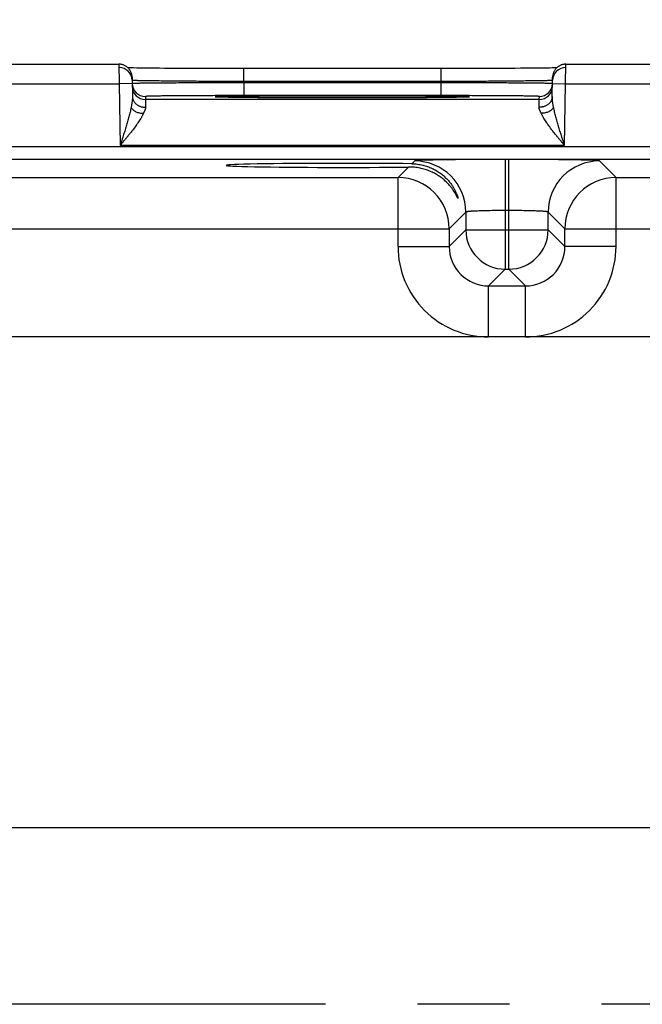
# Model space of a CAD drawing. Header units: inches. Extents: x 0 to 34, y 0 to 22.
# Tile 157 of 224: x 9.248 to 10.197, y 17.248 to 18.75. Entities that reach past the tile are written whole.
import ezdxf

# ---------------------------------------------------------------- set-up
doc = ezdxf.new("R2010")
doc.units = ezdxf.units.IN
doc.header["$LTSCALE"] = 1.87
doc.header["$MEASUREMENT"] = 0
doc.linetypes.add('CENTER', pattern=[0.6, 0.375, -0.075, 0.075, -0.075])
doc.layers.get('0').update_dxf_attribs({"linetype": 'CONTINUOUS'})
doc.layers.add('02___PRT_ALL_AXES', color=7, linetype='CONTINUOUS')
doc.layers.add('DIMENSIONS', color=7, linetype='CONTINUOUS')
doc.styles.get("Standard").update_dxf_attribs({"font": 'txt', "width": 0.8})
doc.dimstyles.new('DIMSTYLE_1', dxfattribs={"dimtxt": 0.125, "dimasz": 0.18, "dimexe": 0.125, "dimexo": 0.0625, "dimgap": 0.03125, "dimtad": 0, "dimtih": 1, "dimtoh": 1, "dimdec": 3, "dimzin": 4, "dimdsep": 46, "dimtxsty": 'STANDARD', "dimblk": '_FILLED', "dimblk1": '_FILLED', "dimblk2": '_FILLED', "dimcen": 0.09, "dimadec": 0, "dimazin": 0, "dimtp": 0.01, "dimtm": 0.01, "dimtfac": 1, "dimtdec": 3, "dimtofl": 0, "dimtmove": 0, "dimatfit": 3, "dimldrblk": '_FILLED', "dimfxl": 1, "dimtolj": 1, "dimtzin": 4, "dimarcsym": 0})

# ---------------------------------------------------------------- blocks, each defined once
blk = doc.blocks.new('*D24')
at = {"layer": 'DIMENSIONS', "color": 2, "linetype": 'CONTINUOUS'}
blk.add_line((15.3238, 17.4359), (15.3238, 19.3691), dxfattribs=at)
at = {"layer": 'DIMENSIONS', "color": 2, "linetype": 'CONTINUOUS', "insert": (15.2613, 19.4316), "char_height": 0.125, "width": 1.425, "attachment_point": 1, "rotation": 90, "line_spacing_factor": 0.9}
blk.add_mtext('9.671{\\Ftxt.shx;\\W1.000000;\\H0.125000; }[245.64]', dxfattribs=at)
blk = doc.blocks.new('_FILLED')
at = {"color": 0, "linetype": 'BYBLOCK'}
blk.add_solid([(0, 0), (-1, 0.1736), (-1, -0.1736)], dxfattribs=at)
blk = doc.blocks.new('*D25')
at = {"layer": 'DIMENSIONS', "color": 2, "linetype": 'CONTINUOUS'}
blk.add_line((20.5448, 17.4359), (20.5448, 19.3691), dxfattribs=at)
at = {"layer": 'DIMENSIONS', "color": 2, "linetype": 'CONTINUOUS', "insert": (20.4823, 19.4316), "char_height": 0.125, "width": 1.525, "attachment_point": 1, "rotation": 90, "line_spacing_factor": 0.9}
blk.add_mtext('14.892{\\Ftxt.shx;\\W1.000000;\\H0.125000; }[378.26]', dxfattribs=at)
blk = doc.blocks.new('*D31')
at = {"layer": 'DIMENSIONS', "color": 2, "linetype": 'CONTINUOUS'}
blk.add_line((21.7817, 18.0417), (21.7817, 19.3691), dxfattribs=at)
at = {"layer": 'DIMENSIONS', "color": 2, "linetype": 'CONTINUOUS', "insert": (21.7192, 19.4316), "char_height": 0.125, "width": 1.525, "attachment_point": 1, "rotation": 90, "line_spacing_factor": 0.9}
blk.add_mtext('16.129{\\Ftxt.shx;\\W1.000000;\\H0.125000; }[409.67]', dxfattribs=at)

msp = doc.modelspace()

# ---------------------------------------------------------------- linework, layer by layer
at = {"color": 7, "linetype": 'CONTINUOUS'}
for p, q in [((9.1502, 18.6816), (9.3992, 18.6816)), ((9.3992, 18.6816), (9.3994, 18.6516)), ((9.4211, 18.6759), (9.4169, 18.6759)), ((9.4262, 18.6758), (9.4211, 18.6759)), ((9.4309, 18.6757), (9.4262, 18.6758)), ((9.4366, 18.6756), (9.4309, 18.6757)), ((9.4435, 18.6756), (9.4366, 18.6756)), ((9.4515, 18.6755), (9.4435, 18.6756)), ((9.461, 18.6754), (9.4515, 18.6755)), ((9.4684, 18.6753), (9.461, 18.6754)), ((9.4764, 18.6753), (9.4684, 18.6753)), ((9.4847, 18.6752), (9.4764, 18.6753)), ((9.4932, 18.6752), (9.4847, 18.6752)), ((9.5021, 18.6752), (9.4932, 18.6752)), ((9.5111, 18.6751), (9.5021, 18.6752)), ((9.5252, 18.6751), (9.5111, 18.6751)), ((9.5396, 18.675), (9.5252, 18.6751)), ((9.5543, 18.675), (9.5396, 18.675)), ((9.5693, 18.675), (9.5543, 18.675)), ((9.5844, 18.675), (9.5693, 18.675)), ((9.895, 18.675), (9.5844, 18.675)), ((9.5893, 18.6553), (9.5893, 18.675)), ((9.8901, 18.6553), (9.8901, 18.675)), ((9.9101, 18.675), (9.895, 18.675)), ((9.9251, 18.675), (9.9101, 18.675)), ((9.9399, 18.675), (9.9251, 18.675)), ((9.9544, 18.6751), (9.9399, 18.675)), ((9.9685, 18.6751), (9.9544, 18.6751)), ((9.9775, 18.6752), (9.9685, 18.6751)), ((9.9864, 18.6752), (9.9775, 18.6752)), ((9.995, 18.6752), (9.9864, 18.6752)), ((10.0032, 18.6753), (9.995, 18.6752)), ((10.0112, 18.6754), (10.0032, 18.6753)), ((10.0188, 18.6754), (10.0112, 18.6754)), ((10.0259, 18.6755), (10.0188, 18.6754)), ((10.0323, 18.6755), (10.0259, 18.6755)), ((10.0401, 18.6756), (10.0323, 18.6755)), ((10.0464, 18.6757), (10.0401, 18.6756)), ((10.0515, 18.6758), (10.0464, 18.6757)), ((10.0558, 18.6758), (10.0515, 18.6758)), ((10.0594, 18.6759), (10.0558, 18.6758)), ((10.0634, 18.676), (10.0594, 18.6759)), ((10.0663, 18.676), (10.0634, 18.676)), ((10.08, 18.6516), (10.0802, 18.6816)), ((10.0802, 18.6816), (10.3292, 18.6816)), ((9.4192, 18.662), (9.4197, 18.6322)), ((10.0597, 18.6322), (10.0602, 18.662)), ((9.15, 18.6516), (9.3994, 18.6516)), ((9.4194, 18.652), (9.3994, 18.6516)), ((9.3994, 18.6516), (9.401, 18.5578)), ((9.8901, 18.6553), (9.5893, 18.6553)), ((9.5893, 18.6553), (9.5893, 18.6534)), ((9.89, 18.6534), (9.5893, 18.6534)), ((9.5893, 18.6534), (9.5894, 18.6337)), ((9.8901, 18.6553), (9.89, 18.6534)), ((9.89, 18.6534), (9.89, 18.6337)), ((10.06, 18.652), (10.08, 18.6516)), ((10.0783, 18.5578), (10.08, 18.6516)), ((10.08, 18.6516), (10.3294, 18.6516)), ((9.4394, 18.6324), (9.4394, 18.6278)), ((9.5483, 18.6317), (9.5482, 18.6317)), ((9.5482, 18.6317), (9.5482, 18.6317)), ((9.5484, 18.6317), (9.5483, 18.6317)), ((9.5486, 18.6316), (9.5484, 18.6317)), ((9.5488, 18.6316), (9.5486, 18.6316)), ((9.549, 18.6316), (9.5488, 18.6316)), ((9.5494, 18.6316), (9.549, 18.6316)), ((9.55, 18.6316), (9.5494, 18.6316)), ((9.5507, 18.6315), (9.55, 18.6316)), ((9.5516, 18.6315), (9.5507, 18.6315)), ((9.5531, 18.6314), (9.5516, 18.6315)), ((9.5549, 18.6314), (9.5531, 18.6314)), ((9.5573, 18.6313), (9.5549, 18.6314)), ((9.5602, 18.6313), (9.5573, 18.6313)), ((9.5638, 18.6312), (9.5602, 18.6313)), ((9.5671, 18.6311), (9.5638, 18.6312)), ((9.5711, 18.6311), (9.5671, 18.6311)), ((9.5759, 18.631), (9.5711, 18.6311)), ((9.5815, 18.6309), (9.5759, 18.631)), ((9.588, 18.6308), (9.5815, 18.6309)), ((9.5957, 18.6308), (9.588, 18.6308)), ((9.89, 18.6337), (9.5894, 18.6337)), ((9.6051, 18.6307), (9.5957, 18.6308)), ((9.6125, 18.6306), (9.6051, 18.6307)), ((9.6205, 18.6306), (9.6125, 18.6306)), ((9.6287, 18.6305), (9.6205, 18.6306)), ((9.6373, 18.6305), (9.6287, 18.6305)), ((9.6462, 18.6304), (9.6373, 18.6305)), ((9.6553, 18.6304), (9.6462, 18.6304)), ((9.6647, 18.6303), (9.6553, 18.6304)), ((9.6791, 18.6303), (9.6647, 18.6303)), ((9.694, 18.6303), (9.6791, 18.6303)), ((9.7091, 18.6302), (9.694, 18.6303)), ((9.7244, 18.6302), (9.7091, 18.6302)), ((9.7397, 18.6302), (9.7244, 18.6302)), ((9.7549, 18.6302), (9.7397, 18.6302)), ((9.7701, 18.6302), (9.7549, 18.6302)), ((9.7852, 18.6303), (9.7701, 18.6302)), ((9.8, 18.6303), (9.7852, 18.6303)), ((9.8144, 18.6303), (9.8, 18.6303)), ((9.8237, 18.6304), (9.8144, 18.6303)), ((9.8328, 18.6304), (9.8237, 18.6304)), ((9.8417, 18.6305), (9.8328, 18.6304)), ((9.8502, 18.6305), (9.8417, 18.6305)), ((9.8585, 18.6306), (9.8502, 18.6305)), ((9.8664, 18.6306), (9.8585, 18.6306)), ((9.8739, 18.6307), (9.8664, 18.6306)), ((9.8812, 18.6307), (9.8739, 18.6307)), ((9.8878, 18.6308), (9.8812, 18.6307)), ((9.8935, 18.6309), (9.8878, 18.6308)), ((9.9005, 18.631), (9.8935, 18.6309)), ((9.9061, 18.631), (9.9005, 18.631)), ((9.9106, 18.6311), (9.9061, 18.631)), ((9.9143, 18.6312), (9.9106, 18.6311)), ((9.9182, 18.6312), (9.9143, 18.6312)), ((9.9213, 18.6313), (9.9182, 18.6312)), ((9.9237, 18.6314), (9.9213, 18.6313)), ((9.9258, 18.6314), (9.9237, 18.6314)), ((9.9275, 18.6315), (9.9258, 18.6314)), ((9.9285, 18.6315), (9.9275, 18.6315)), ((9.9294, 18.6316), (9.9285, 18.6315)), ((9.9299, 18.6316), (9.9294, 18.6316)), ((9.9304, 18.6316), (9.9299, 18.6316)), ((9.9306, 18.6316), (9.9304, 18.6316)), ((9.9308, 18.6316), (9.9306, 18.6316)), ((9.931, 18.6317), (9.9308, 18.6316)), ((9.9311, 18.6317), (9.931, 18.6317)), ((9.9312, 18.6317), (9.9311, 18.6317)), ((9.9311, 18.6317), (9.9311, 18.6317)), ((9.9312, 18.6317), (9.9312, 18.6317)), ((10.0399, 18.6278), (10.04, 18.6324)), ((10.0399, 18.6278), (9.4394, 18.6278)), ((9.4394, 18.6278), (9.4397, 18.616)), ((10.0397, 18.616), (10.0399, 18.6278)), ((21.3484, 18.5556), (8.3781, 18.5556)), ((10.0783, 18.5578), (9.401, 18.5578)), ((21.3484, 18.5366), (8.3781, 18.5366)), ((9.8407, 18.5249), (9.8245, 18.5088)), ((9.8499, 18.5341), (9.8457, 18.5299)), ((9.9879, 18.5365), (9.9879, 18.3691)), ((9.9935, 18.5365), (9.9879, 18.5365)), ((9.9935, 18.3691), (9.9935, 18.5365)), ((10.1568, 18.5088), (10.1314, 18.5341)), ((9.2268, 18.5088), (9.8245, 18.5088)), ((9.8245, 18.4038), (9.8245, 18.5088)), ((10.1568, 18.4038), (10.1568, 18.5088)), ((10.1568, 18.5088), (10.7545, 18.5088)), ((9.9279, 18.4561), (9.9025, 18.4308)), ((9.9279, 18.4561), (9.9279, 18.4291)), ((9.9935, 18.4585), (9.9879, 18.4585)), ((10.0535, 18.4291), (10.0535, 18.4561)), ((10.0788, 18.4308), (10.0535, 18.4561)), ((9.1488, 18.4308), (9.9025, 18.4308)), ((9.9025, 18.4308), (9.9025, 18.4038)), ((9.9279, 18.4291), (9.9025, 18.4038)), ((9.9279, 18.4291), (10.0535, 18.4291)), ((10.0535, 18.4291), (10.0788, 18.4038)), ((10.0788, 18.4038), (10.0788, 18.4308)), ((10.0788, 18.4308), (10.8325, 18.4308)), ((9.8245, 18.4038), (9.9025, 18.4038)), ((10.1568, 18.4038), (10.0788, 18.4038)), ((9.9879, 18.3691), (9.9625, 18.3438)), ((9.9879, 18.3691), (9.9935, 18.3691)), ((9.9935, 18.3691), (10.0188, 18.3438)), ((9.9625, 18.2658), (9.9625, 18.3438)), ((9.9625, 18.3438), (10.0188, 18.3438)), ((10.0188, 18.2658), (10.0188, 18.3438)), ((21.1876, 18.2658), (8.521, 18.2658)), ((8.521, 17.5177), (21.1876, 17.5177))]:
    msp.add_line(p, q, dxfattribs=at)
for points in [[(9.4192, 18.662), (9.4192, 18.6629), (9.4191, 18.6639), (9.4189, 18.6648), (9.4188, 18.6657), (9.4186, 18.6666), (9.4183, 18.6675), (9.418, 18.6684), (9.4177, 18.6692), (9.4173, 18.6701), (9.4169, 18.6709), (9.4165, 18.6717), (9.416, 18.6725), (9.4155, 18.6733), (9.4149, 18.674), (9.4143, 18.6747), (9.4137, 18.6754), (9.413, 18.6761), (9.4123, 18.6767), (9.4116, 18.6773), (9.4109, 18.6779), (9.4101, 18.6784), (9.4093, 18.6789), (9.4085, 18.6793), (9.4077, 18.6798), (9.4068, 18.6801), (9.406, 18.6805), (9.4051, 18.6808), (9.4042, 18.681), (9.4033, 18.6812), (9.4024, 18.6814), (9.4015, 18.6815), (9.4005, 18.6816), (9.3996, 18.6816), (9.3992, 18.6816)], [(9.4169, 18.6759), (9.4134, 18.676), (9.4131, 18.676)], [(10.0802, 18.6816), (10.0798, 18.6816), (10.0788, 18.6816), (10.0779, 18.6815), (10.077, 18.6814), (10.0761, 18.6812), (10.0752, 18.681), (10.0743, 18.6808), (10.0734, 18.6805), (10.0725, 18.6801), (10.0717, 18.6798), (10.0708, 18.6793), (10.07, 18.6789), (10.0692, 18.6784), (10.0685, 18.6779), (10.0677, 18.6773), (10.067, 18.6767), (10.0663, 18.6761), (10.0657, 18.6754), (10.0651, 18.6747), (10.0645, 18.674), (10.0639, 18.6733), (10.0634, 18.6725), (10.0629, 18.6717), (10.0624, 18.6709), (10.062, 18.6701), (10.0617, 18.6692), (10.0613, 18.6684), (10.061, 18.6675), (10.0608, 18.6666), (10.0606, 18.6657), (10.0604, 18.6648), (10.0603, 18.6639), (10.0602, 18.6629), (10.0602, 18.662)]]:
    msp.add_lwpolyline(points, dxfattribs=at)
for centre, radius, start, end in [((9.3993, 18.6566), 0.02, 1.3354, 90.0013), ((10.0801, 18.6566), 0.02, 89.9987, 178.6536), ((9.4394, 18.6524), 0.02, 181, 181.2436), ((9.4394, 18.6524), 0.02, 181.2449, 269.9994), ((9.4394, 18.6478), 0.02, 181.0012, 270.0013), ((10.0399, 18.6478), 0.02, 269.9987, 358.9988), ((10.04, 18.6524), 0.02, 270.0006, 358.7551), ((10.04, 18.6524), 0.02, 358.7564, 359), ((9.8499, 18.4561), 0.078, 0.0209, 89.9791), ((10.1315, 18.4561), 0.078, 90.0209, 179.9791), ((9.8245, 18.4308), 0.078, 0.0209, 89.9791), ((10.1568, 18.4308), 0.078, 90.0209, 179.9791), ((9.9879, 18.4292), 0.06, 180.0209, 269.9791), ((9.9934, 18.4292), 0.06, 270.0209, 359.9791), ((9.9625, 18.4038), 0.138, 179.9966, 270.0034), ((9.9625, 18.4037), 0.06, 179.9636, 270.0364), ((10.0188, 18.4038), 0.138, 269.9966, 0.0034), ((10.0189, 18.4037), 0.06, 269.9636, 0.0364)]:
    msp.add_arc(centre, radius, start, end, dxfattribs=at)
msp.add_ellipse((9.7397, 18.5274), major_axis=(0.1771, 0), ratio=0.017455, start_param=0.92934, end_param=5.318939, dxfattribs=at)
for points, knots in [([(9.5893, 18.6553), (9.5837, 18.6553), (9.5727, 18.6554), (9.5562, 18.6554), (9.5401, 18.6555), (9.5244, 18.6555), (9.5094, 18.6556), (9.4951, 18.6557), (9.4838, 18.6558), (9.4752, 18.6559), (9.4692, 18.6559), (9.4634, 18.656), (9.458, 18.6561), (9.4529, 18.6561), (9.4481, 18.6562), (9.4436, 18.6563), (9.4395, 18.6563), (9.4357, 18.6564), (9.4328, 18.6564), (9.4307, 18.6565), (9.4293, 18.6565), (9.4279, 18.6565), (9.4266, 18.6566), (9.4255, 18.6566), (9.4244, 18.6566), (9.4234, 18.6567), (9.4226, 18.6567), (9.4218, 18.6567), (9.4212, 18.6568), (9.4207, 18.6568), (9.4203, 18.6568), (9.4201, 18.6568), (9.4199, 18.6569), (9.4197, 18.6569), (9.4196, 18.6569), (9.4195, 18.6569), (9.4194, 18.6569), (9.4194, 18.6569), (9.4194, 18.6569), (9.4193, 18.6569), (9.4193, 18.657), (9.4193, 18.657), (9.4193, 18.657), (9.4193, 18.657), (9.4193, 18.657), (9.4193, 18.657)], [0, 0, 0, 0, 0.097983, 0.195025, 0.29019, 0.382562, 0.471254, 0.555409, 0.634219, 0.671379, 0.706923, 0.740764, 0.772821, 0.803017, 0.831279, 0.857539, 0.881733, 0.903804, 0.923698, 0.932814, 0.941368, 0.949355, 0.956771, 0.963611, 0.96987, 0.975546, 0.980634, 0.985132, 0.989038, 0.992349, 0.993781, 0.995063, 0.996197, 0.997181, 0.998015, 0.998701, 0.998988, 0.999238, 0.999451, 0.999627, 0.999768, 0.999874, 0.999915, 0.999949, 1, 1, 1, 1]), ([(9.5893, 18.6534), (9.5839, 18.6534), (9.573, 18.6534), (9.5568, 18.6533), (9.541, 18.6533), (9.5255, 18.6532), (9.5107, 18.6531), (9.4966, 18.653), (9.4834, 18.653), (9.4712, 18.6529), (9.4616, 18.6528), (9.4546, 18.6527), (9.4497, 18.6527), (9.4452, 18.6526), (9.4411, 18.6526), (9.4373, 18.6525), (9.4338, 18.6525), (9.4307, 18.6525), (9.4279, 18.6524), (9.4259, 18.6524), (9.4244, 18.6523), (9.4235, 18.6523), (9.4227, 18.6523), (9.4219, 18.6523), (9.4213, 18.6522), (9.4207, 18.6522), (9.4203, 18.6522), (9.42, 18.6522), (9.4199, 18.6522), (9.4197, 18.6521), (9.4196, 18.6521), (9.4195, 18.6521), (9.4195, 18.6521), (9.4194, 18.6521)], [0, 0, 0, 0, 0.096349, 0.191801, 0.285471, 0.376486, 0.463999, 0.547198, 0.625308, 0.697603, 0.763411, 0.793688, 0.822119, 0.848638, 0.873184, 0.895699, 0.916131, 0.934432, 0.950561, 0.96448, 0.970601, 0.976157, 0.981146, 0.985565, 0.989412, 0.992684, 0.995379, 0.99651, 0.997497, 0.998339, 0.999037, 0.99959, 1, 1, 1, 1]), ([(9.4194, 18.6521), (9.4194, 18.6521), (9.4194, 18.6521), (9.4194, 18.6521), (9.4194, 18.6521), (9.4194, 18.6521), (9.4194, 18.6521), (9.4194, 18.6521)], [0, 0, 0, 0, 0.404407, 0.700069, 0.808513, 0.892306, 1, 1, 1, 1]), ([(10.0599, 18.6521), (10.0599, 18.6521), (10.0599, 18.6521), (10.0598, 18.6521), (10.0596, 18.6521), (10.0595, 18.6522), (10.0593, 18.6522), (10.0591, 18.6522), (10.0587, 18.6522), (10.0581, 18.6522), (10.0575, 18.6523), (10.0567, 18.6523), (10.0559, 18.6523), (10.0549, 18.6523), (10.0535, 18.6524), (10.0514, 18.6524), (10.0487, 18.6525), (10.0456, 18.6525), (10.0421, 18.6525), (10.0383, 18.6526), (10.0341, 18.6526), (10.0296, 18.6527), (10.0248, 18.6527), (10.0177, 18.6528), (10.0082, 18.6529), (9.996, 18.653), (9.9827, 18.653), (9.9686, 18.6531), (9.9538, 18.6532), (9.9384, 18.6533), (9.9225, 18.6533), (9.9064, 18.6534), (9.8955, 18.6534), (9.89, 18.6534)], [0, 0, 0, 0, 0.00041, 0.000963, 0.001661, 0.002503, 0.003489, 0.004621, 0.007316, 0.010588, 0.014434, 0.018853, 0.023843, 0.029399, 0.03552, 0.049439, 0.065567, 0.083869, 0.104301, 0.126816, 0.151361, 0.17788, 0.206311, 0.236589, 0.302396, 0.374691, 0.452801, 0.536, 0.623514, 0.714529, 0.808198, 0.903651, 1, 1, 1, 1]), ([(10.0601, 18.657), (10.0601, 18.657), (10.0601, 18.657), (10.0601, 18.657), (10.0601, 18.657), (10.0601, 18.657), (10.06, 18.6569), (10.06, 18.6569), (10.06, 18.6569), (10.0599, 18.6569), (10.0599, 18.6569), (10.0598, 18.6569), (10.0596, 18.6569), (10.0594, 18.6569), (10.0593, 18.6568), (10.059, 18.6568), (10.0587, 18.6568), (10.0582, 18.6568), (10.0575, 18.6567), (10.0568, 18.6567), (10.0559, 18.6567), (10.055, 18.6566), (10.0539, 18.6566), (10.0527, 18.6566), (10.0515, 18.6565), (10.0501, 18.6565), (10.0487, 18.6565), (10.0465, 18.6564), (10.0436, 18.6564), (10.0399, 18.6563), (10.0358, 18.6563), (10.0313, 18.6562), (10.0265, 18.6561), (10.0214, 18.6561), (10.0159, 18.656), (10.0102, 18.6559), (10.0041, 18.6559), (9.9956, 18.6558), (9.9842, 18.6557), (9.9699, 18.6556), (9.9549, 18.6555), (9.9393, 18.6555), (9.9231, 18.6554), (9.9067, 18.6554), (9.8956, 18.6553), (9.8901, 18.6553)], [0, 0, 0, 0, 0.000051, 0.000085, 0.000126, 0.000232, 0.000373, 0.000549, 0.000762, 0.001012, 0.001299, 0.001985, 0.002819, 0.003803, 0.004937, 0.006219, 0.007651, 0.010962, 0.014867, 0.019366, 0.024454, 0.03013, 0.036389, 0.043229, 0.050645, 0.058632, 0.067186, 0.076302, 0.096196, 0.118267, 0.142461, 0.168721, 0.196983, 0.227179, 0.259236, 0.293077, 0.328621, 0.365781, 0.444591, 0.528746, 0.617438, 0.70981, 0.804975, 0.902017, 1, 1, 1, 1]), ([(10.06, 18.6521), (10.06, 18.6521), (10.06, 18.6521), (10.06, 18.6521), (10.06, 18.6521), (10.06, 18.6521), (10.0599, 18.6521), (10.0599, 18.6521)], [0, 0, 0, 0, 0.107695, 0.191488, 0.299931, 0.595594, 1, 1, 1, 1]), ([(9.4197, 18.6322), (9.4197, 18.6316), (9.4197, 18.6303), (9.4196, 18.6283), (9.4194, 18.6263), (9.4192, 18.6242), (9.4189, 18.6221), (9.4185, 18.62), (9.4182, 18.6179), (9.4179, 18.6164), (9.4178, 18.6157)], [0, 0, 0, 0, 0.116154, 0.235225, 0.357079, 0.481507, 0.608268, 0.737103, 0.86776, 1, 1, 1, 1]), ([(9.4197, 18.6322), (9.4197, 18.6317), (9.4198, 18.6306), (9.4201, 18.629), (9.4206, 18.6275), (9.4213, 18.6259), (9.4221, 18.6245), (9.4232, 18.6231), (9.4243, 18.6218), (9.4257, 18.6207), (9.4271, 18.6196), (9.4287, 18.6186), (9.4304, 18.6178), (9.4321, 18.6172), (9.434, 18.6166), (9.4358, 18.6162), (9.4378, 18.616), (9.4391, 18.616), (9.4397, 18.616)], [0, 0, 0, 0, 0.05666, 0.113558, 0.170923, 0.228958, 0.287836, 0.34769, 0.408614, 0.470654, 0.533815, 0.59806, 0.663313, 0.729467, 0.796382, 0.863898, 0.931835, 1, 1, 1, 1]), ([(9.5894, 18.6337), (9.5845, 18.6337), (9.5747, 18.6337), (9.5602, 18.6337), (9.5459, 18.6337), (9.5321, 18.6336), (9.5188, 18.6336), (9.5063, 18.6335), (9.4962, 18.6335), (9.4887, 18.6334), (9.4833, 18.6334), (9.4783, 18.6333), (9.4735, 18.6333), (9.4689, 18.6332), (9.4647, 18.6332), (9.4608, 18.6331), (9.4571, 18.6331), (9.4538, 18.633), (9.4513, 18.6329), (9.4494, 18.6329), (9.4481, 18.6329), (9.4469, 18.6328), (9.4458, 18.6328), (9.4448, 18.6328), (9.4439, 18.6328), (9.443, 18.6327), (9.4423, 18.6327), (9.4416, 18.6327), (9.441, 18.6326), (9.4405, 18.6326), (9.4402, 18.6326), (9.4399, 18.6325), (9.4398, 18.6325), (9.4396, 18.6325), (9.4396, 18.6325), (9.4395, 18.6325), (9.4395, 18.6325), (9.4394, 18.6325), (9.4394, 18.6325), (9.4394, 18.6325), (9.4394, 18.6325), (9.4394, 18.6324), (9.4394, 18.6324), (9.4394, 18.6324), (9.4394, 18.6324), (9.4394, 18.6324)], [0, 0, 0, 0, 0.098034, 0.195125, 0.290337, 0.382753, 0.47148, 0.555663, 0.63449, 0.671655, 0.707201, 0.741041, 0.773094, 0.803283, 0.831535, 0.857782, 0.881961, 0.904015, 0.923889, 0.932994, 0.941536, 0.949512, 0.956915, 0.963742, 0.969988, 0.97565, 0.980725, 0.985209, 0.989101, 0.992397, 0.995097, 0.996224, 0.997201, 0.998028, 0.998707, 0.998991, 0.999238, 0.999449, 0.999623, 0.999762, 0.999868, 0.999909, 0.999944, 0.999973, 1, 1, 1, 1]), ([(9.5482, 18.6316), (9.5481, 18.6316), (9.5478, 18.6317), (9.5475, 18.6317), (9.5472, 18.6317), (9.5469, 18.6317), (9.5467, 18.6318), (9.5465, 18.6318), (9.5463, 18.6318), (9.5462, 18.6318), (9.5461, 18.6318), (9.5461, 18.6318), (9.546, 18.6319), (9.546, 18.6319), (9.546, 18.6319), (9.546, 18.6319), (9.546, 18.6319), (9.546, 18.6319), (9.546, 18.6319), (9.546, 18.6319), (9.546, 18.6319), (9.546, 18.6319), (9.546, 18.6319), (9.5461, 18.6319), (9.5461, 18.632), (9.5462, 18.632), (9.5462, 18.632), (9.5463, 18.632), (9.5464, 18.632), (9.5465, 18.632), (9.5466, 18.632), (9.5468, 18.632), (9.547, 18.6321), (9.5473, 18.6321), (9.5477, 18.6321), (9.548, 18.6321), (9.5484, 18.6322), (9.5488, 18.6322), (9.5493, 18.6322), (9.55, 18.6322), (9.5509, 18.6323), (9.5522, 18.6323), (9.5535, 18.6324), (9.555, 18.6324), (9.5573, 18.6325), (9.5605, 18.6325), (9.5646, 18.6326), (9.5693, 18.6327), (9.5745, 18.6328), (9.5802, 18.6329), (9.5863, 18.6329), (9.5929, 18.633), (9.5999, 18.6331), (9.6073, 18.6331), (9.6151, 18.6332), (9.6232, 18.6332), (9.6317, 18.6333), (9.6436, 18.6334), (9.6591, 18.6334), (9.6784, 18.6335), (9.6985, 18.6336), (9.719, 18.6336), (9.7327, 18.6336), (9.7397, 18.6336)], [0, 0, 0, 0, 0.00192, 0.003663, 0.005229, 0.006618, 0.007829, 0.008863, 0.009721, 0.010401, 0.010676, 0.010907, 0.011096, 0.011242, 0.011349, 0.011389, 0.011423, 0.011452, 0.011482, 0.011515, 0.011556, 0.011662, 0.011809, 0.011997, 0.012228, 0.012502, 0.012821, 0.013183, 0.01359, 0.01404, 0.014535, 0.015658, 0.016957, 0.018434, 0.020089, 0.02192, 0.023928, 0.026112, 0.028473, 0.03101, 0.036608, 0.042902, 0.049888, 0.057562, 0.065919, 0.084654, 0.106037, 0.13001, 0.156501, 0.185432, 0.216724, 0.250283, 0.286011, 0.323809, 0.363563, 0.40516, 0.44848, 0.493397, 0.587497, 0.686371, 0.788875, 0.893823, 1, 1, 1, 1]), ([(9.7397, 18.6302), (9.7283, 18.6302), (9.7058, 18.6302), (9.6781, 18.6303), (9.6568, 18.6304), (9.6416, 18.6304), (9.6273, 18.6305), (9.6138, 18.6306), (9.6013, 18.6307), (9.5899, 18.6308), (9.5797, 18.6309), (9.5719, 18.631), (9.5664, 18.6311), (9.5627, 18.6312), (9.5594, 18.6313), (9.5565, 18.6313), (9.5539, 18.6314), (9.5519, 18.6315), (9.5506, 18.6315), (9.5497, 18.6316), (9.5489, 18.6316), (9.5484, 18.6316), (9.5482, 18.6316)], [0, 0, 0, 0, 0.178532, 0.351459, 0.434111, 0.51335, 0.58855, 0.659123, 0.724512, 0.784202, 0.837727, 0.884662, 0.905543, 0.924643, 0.941923, 0.957353, 0.9709, 0.982536, 0.987632, 0.992242, 0.996366, 1, 1, 1, 1]), ([(9.7397, 18.6336), (9.7466, 18.6336), (9.7604, 18.6336), (9.7809, 18.6336), (9.8009, 18.6335), (9.8202, 18.6334), (9.8357, 18.6334), (9.8477, 18.6333), (9.8561, 18.6332), (9.8643, 18.6332), (9.8721, 18.6331), (9.8795, 18.6331), (9.8865, 18.633), (9.893, 18.6329), (9.8992, 18.6329), (9.9048, 18.6328), (9.91, 18.6327), (9.9147, 18.6326), (9.9189, 18.6325), (9.9221, 18.6325), (9.9243, 18.6324), (9.9258, 18.6324), (9.9272, 18.6323), (9.9284, 18.6323), (9.9294, 18.6322), (9.9301, 18.6322), (9.9305, 18.6322), (9.931, 18.6322), (9.9313, 18.6321), (9.9317, 18.6321), (9.932, 18.6321), (9.9323, 18.6321), (9.9326, 18.632), (9.9328, 18.632), (9.9329, 18.632), (9.933, 18.632), (9.9331, 18.632), (9.9331, 18.632), (9.9332, 18.632), (9.9332, 18.632), (9.9333, 18.6319), (9.9333, 18.6319), (9.9334, 18.6319), (9.9334, 18.6319), (9.9334, 18.6319), (9.9334, 18.6319), (9.9334, 18.6319), (9.9334, 18.6319), (9.9334, 18.6319), (9.9334, 18.6319), (9.9334, 18.6319), (9.9333, 18.6319), (9.9333, 18.6318), (9.9333, 18.6318), (9.9332, 18.6318), (9.9331, 18.6318), (9.933, 18.6318), (9.9329, 18.6318), (9.9327, 18.6318), (9.9325, 18.6317), (9.9322, 18.6317), (9.9319, 18.6317), (9.9315, 18.6317), (9.9313, 18.6316), (9.9312, 18.6316)], [0, 0, 0, 0, 0.10617, 0.211111, 0.313609, 0.412477, 0.506573, 0.551488, 0.594807, 0.636403, 0.676157, 0.713955, 0.749684, 0.783244, 0.814537, 0.843471, 0.869964, 0.89394, 0.915327, 0.934066, 0.942425, 0.950102, 0.957091, 0.963388, 0.968988, 0.971526, 0.973889, 0.976075, 0.978085, 0.979918, 0.981574, 0.983052, 0.984354, 0.985478, 0.985973, 0.986425, 0.986832, 0.987195, 0.987515, 0.98779, 0.988022, 0.988211, 0.988358, 0.988466, 0.988506, 0.98854, 0.98857, 0.988599, 0.988632, 0.988672, 0.988778, 0.988924, 0.989111, 0.989341, 0.989615, 0.989933, 0.990294, 0.99115, 0.992182, 0.993391, 0.994778, 0.996342, 0.998082, 1, 1, 1, 1]), ([(9.9312, 18.6316), (9.9309, 18.6316), (9.9305, 18.6316), (9.9297, 18.6316), (9.9288, 18.6315), (9.9274, 18.6315), (9.9255, 18.6314), (9.9229, 18.6313), (9.9199, 18.6313), (9.9166, 18.6312), (9.913, 18.6311), (9.9074, 18.631), (9.8997, 18.6309), (9.8895, 18.6308), (9.8781, 18.6307), (9.8656, 18.6306), (9.8521, 18.6305), (9.8377, 18.6304), (9.8226, 18.6304), (9.8012, 18.6303), (9.7735, 18.6302), (9.7511, 18.6302), (9.7397, 18.6302)], [0, 0, 0, 0, 0.003631, 0.007751, 0.012359, 0.017452, 0.029083, 0.042625, 0.05805, 0.075327, 0.094422, 0.115301, 0.162232, 0.215754, 0.275442, 0.340832, 0.411406, 0.486611, 0.565854, 0.648512, 0.821452, 1, 1, 1, 1]), ([(10.04, 18.6324), (10.04, 18.6324), (10.04, 18.6324), (10.04, 18.6324), (10.04, 18.6324), (10.04, 18.6325), (10.04, 18.6325), (10.04, 18.6325), (10.0399, 18.6325), (10.0399, 18.6325), (10.0399, 18.6325), (10.0398, 18.6325), (10.0397, 18.6325), (10.0396, 18.6325), (10.0394, 18.6325), (10.0392, 18.6326), (10.0389, 18.6326), (10.0384, 18.6326), (10.0378, 18.6327), (10.0371, 18.6327), (10.0363, 18.6327), (10.0355, 18.6328), (10.0346, 18.6328), (10.0335, 18.6328), (10.0324, 18.6328), (10.0312, 18.6329), (10.0299, 18.6329), (10.0281, 18.6329), (10.0255, 18.633), (10.0222, 18.6331), (10.0186, 18.6331), (10.0147, 18.6332), (10.0104, 18.6332), (10.0059, 18.6333), (10.0011, 18.6333), (9.996, 18.6334), (9.9907, 18.6334), (9.9831, 18.6335), (9.9731, 18.6335), (9.9605, 18.6336), (9.9472, 18.6336), (9.9334, 18.6337), (9.9192, 18.6337), (9.9047, 18.6337), (9.8949, 18.6337), (9.89, 18.6337)], [0, 0, 0, 0, 0.000027, 0.000056, 0.000091, 0.000132, 0.000238, 0.000377, 0.000551, 0.000762, 0.001009, 0.001293, 0.001972, 0.002799, 0.003776, 0.004903, 0.007603, 0.010899, 0.014791, 0.019275, 0.02435, 0.030012, 0.036258, 0.043085, 0.050488, 0.058464, 0.067006, 0.076111, 0.095985, 0.118039, 0.142218, 0.168465, 0.196717, 0.226906, 0.258959, 0.292799, 0.328345, 0.36551, 0.444337, 0.52852, 0.617247, 0.709663, 0.804875, 0.901966, 1, 1, 1, 1]), ([(10.0597, 18.6322), (10.0596, 18.6317), (10.0596, 18.6306), (10.0592, 18.629), (10.0587, 18.6275), (10.0581, 18.6259), (10.0572, 18.6245), (10.0562, 18.6231), (10.055, 18.6218), (10.0537, 18.6207), (10.0523, 18.6196), (10.0507, 18.6186), (10.049, 18.6178), (10.0472, 18.6172), (10.0454, 18.6166), (10.0435, 18.6162), (10.0416, 18.616), (10.0403, 18.616), (10.0397, 18.616)], [0, 0, 0, 0, 0.05666, 0.113558, 0.170923, 0.228958, 0.287836, 0.34769, 0.408614, 0.470654, 0.533815, 0.59806, 0.663313, 0.729467, 0.796382, 0.863898, 0.931835, 1, 1, 1, 1]), ([(10.0616, 18.6157), (10.0615, 18.6164), (10.0612, 18.6179), (10.0608, 18.62), (10.0605, 18.6221), (10.0602, 18.6242), (10.0599, 18.6263), (10.0598, 18.6283), (10.0597, 18.6303), (10.0596, 18.6316), (10.0597, 18.6322)], [0, 0, 0, 0, 0.13224, 0.262897, 0.391732, 0.518491, 0.642922, 0.764775, 0.883846, 1, 1, 1, 1]), ([(9.4178, 18.6157), (9.4175, 18.6145), (9.417, 18.6122), (9.4162, 18.6087), (9.4153, 18.6051), (9.4143, 18.6015), (9.4133, 18.5979), (9.4123, 18.5943), (9.4113, 18.5907), (9.4102, 18.5871), (9.4091, 18.5834), (9.408, 18.5798), (9.4068, 18.5761), (9.4057, 18.5725), (9.4047, 18.5694), (9.4039, 18.567), (9.4034, 18.5651), (9.4028, 18.5633), (9.4022, 18.5615), (9.4016, 18.5596), (9.4012, 18.5584), (9.401, 18.5578)], [0, 0, 0, 0, 0.059251, 0.11935, 0.180143, 0.24151, 0.303358, 0.365611, 0.428205, 0.491089, 0.554216, 0.617547, 0.681046, 0.744681, 0.80842, 0.840321, 0.872238, 0.904167, 0.936106, 0.968052, 1, 1, 1, 1]), ([(9.4178, 18.6157), (9.4179, 18.6154), (9.4183, 18.6147), (9.419, 18.6138), (9.4198, 18.6129), (9.421, 18.6118), (9.4224, 18.6107), (9.4239, 18.6099), (9.4255, 18.609), (9.4277, 18.6082), (9.4305, 18.6074), (9.4334, 18.607), (9.4354, 18.6069), (9.4364, 18.6069)], [0, 0, 0, 0, 0.052352, 0.106034, 0.161167, 0.21783, 0.335781, 0.39712, 0.459933, 0.589534, 0.723643, 0.860962, 1, 1, 1, 1]), ([(9.4397, 18.616), (9.4397, 18.6156), (9.4397, 18.6149), (9.4395, 18.614), (9.4393, 18.6133), (9.4391, 18.6126), (9.4388, 18.6116), (9.4383, 18.6104), (9.4377, 18.6093), (9.4371, 18.6081), (9.4367, 18.6073), (9.4364, 18.6069)], [0, 0, 0, 0, 0.106963, 0.21891, 0.276933, 0.336335, 0.459222, 0.587385, 0.720491, 0.858156, 1, 1, 1, 1]), ([(10.0429, 18.6069), (10.0427, 18.6073), (10.0422, 18.6081), (10.0416, 18.6093), (10.0411, 18.6104), (10.0406, 18.6116), (10.0402, 18.6126), (10.04, 18.6133), (10.0398, 18.614), (10.0397, 18.6149), (10.0396, 18.6156), (10.0397, 18.616)], [0, 0, 0, 0, 0.141844, 0.27951, 0.412615, 0.540778, 0.663665, 0.723067, 0.78109, 0.893037, 1, 1, 1, 1]), ([(10.0616, 18.6157), (10.0614, 18.6154), (10.061, 18.6147), (10.0603, 18.6138), (10.0595, 18.6129), (10.0583, 18.6118), (10.057, 18.6107), (10.0555, 18.6099), (10.0538, 18.609), (10.0516, 18.6082), (10.0488, 18.6074), (10.0459, 18.607), (10.0439, 18.6069), (10.0429, 18.6069)], [0, 0, 0, 0, 0.052352, 0.106034, 0.161167, 0.21783, 0.335781, 0.39712, 0.459933, 0.589534, 0.723643, 0.860962, 1, 1, 1, 1]), ([(10.0783, 18.5578), (10.0782, 18.5584), (10.0778, 18.5596), (10.0772, 18.5615), (10.0766, 18.5633), (10.076, 18.5651), (10.0754, 18.567), (10.0746, 18.5694), (10.0737, 18.5725), (10.0725, 18.5761), (10.0714, 18.5798), (10.0703, 18.5834), (10.0692, 18.5871), (10.0681, 18.5907), (10.067, 18.5943), (10.066, 18.5979), (10.065, 18.6015), (10.0641, 18.6051), (10.0632, 18.6087), (10.0624, 18.6122), (10.0618, 18.6145), (10.0616, 18.6157)], [0, 0, 0, 0, 0.031948, 0.063894, 0.095833, 0.127762, 0.159679, 0.19158, 0.25532, 0.318954, 0.382453, 0.445784, 0.508911, 0.571795, 0.634389, 0.696642, 0.75849, 0.819857, 0.88065, 0.940749, 1, 1, 1, 1]), ([(9.4364, 18.6069), (9.4362, 18.6064), (9.4359, 18.6055), (9.4352, 18.604), (9.4345, 18.6026), (9.4337, 18.6011), (9.4329, 18.5996), (9.4317, 18.5976), (9.4301, 18.5951), (9.4284, 18.5926), (9.427, 18.5905), (9.4256, 18.5885), (9.4237, 18.5859), (9.4217, 18.5833), (9.4201, 18.5813), (9.4185, 18.5792), (9.4165, 18.5766), (9.4139, 18.5735), (9.4118, 18.5709), (9.4101, 18.5688), (9.4088, 18.5672), (9.4075, 18.5656), (9.4062, 18.5641), (9.4049, 18.5625), (9.4036, 18.5609), (9.4023, 18.5593), (9.4015, 18.5583), (9.401, 18.5578)], [0, 0, 0, 0, 0.025176, 0.051126, 0.077796, 0.105131, 0.133081, 0.161595, 0.220134, 0.280417, 0.311118, 0.342148, 0.405083, 0.46902, 0.501308, 0.533785, 0.599235, 0.665238, 0.731685, 0.765043, 0.798474, 0.831968, 0.865514, 0.8991, 0.932716, 0.966353, 1, 1, 1, 1]), ([(10.0783, 18.5578), (10.0779, 18.5583), (10.077, 18.5593), (10.0757, 18.5609), (10.0744, 18.5625), (10.0731, 18.5641), (10.0718, 18.5656), (10.0705, 18.5672), (10.0692, 18.5688), (10.0675, 18.5709), (10.0654, 18.5735), (10.0629, 18.5766), (10.0608, 18.5792), (10.0592, 18.5813), (10.0576, 18.5833), (10.0557, 18.5859), (10.0538, 18.5885), (10.0523, 18.5905), (10.0509, 18.5926), (10.0492, 18.5951), (10.0477, 18.5976), (10.0465, 18.5996), (10.0456, 18.6011), (10.0449, 18.6026), (10.0442, 18.604), (10.0435, 18.6055), (10.0431, 18.6064), (10.0429, 18.6069)], [0, 0, 0, 0, 0.033647, 0.067284, 0.1009, 0.134486, 0.168032, 0.201526, 0.234957, 0.268315, 0.334762, 0.400766, 0.466215, 0.498692, 0.53098, 0.594917, 0.657852, 0.688882, 0.719583, 0.779866, 0.838405, 0.866919, 0.894869, 0.922204, 0.948874, 0.974824, 1, 1, 1, 1]), ([(9.916, 18.4775), (9.916, 18.4775), (9.9159, 18.4775), (9.9159, 18.4775), (9.9159, 18.4774), (9.9159, 18.4774), (9.9159, 18.4774), (9.9159, 18.4774), (9.9159, 18.4774), (9.9159, 18.4774), (9.9158, 18.4774), (9.9158, 18.4774), (9.9158, 18.4775), (9.9157, 18.4775), (9.9157, 18.4776), (9.9156, 18.4777), (9.9155, 18.4779), (9.9154, 18.478), (9.9153, 18.4782), (9.9152, 18.4785), (9.915, 18.4787), (9.9149, 18.4789), (9.9148, 18.4792), (9.9145, 18.4796), (9.9142, 18.4802), (9.9139, 18.4809), (9.9134, 18.4817), (9.913, 18.4825), (9.9125, 18.4834), (9.912, 18.4843), (9.9114, 18.4853), (9.9108, 18.4863), (9.9102, 18.4873), (9.9093, 18.4887), (9.908, 18.4904), (9.9065, 18.4926), (9.9048, 18.4948), (9.9029, 18.497), (9.9009, 18.4992), (9.8988, 18.5014), (9.8958, 18.5043), (9.8916, 18.5079), (9.886, 18.5118), (9.8799, 18.5154), (9.8744, 18.5181), (9.8696, 18.5199), (9.8659, 18.5212), (9.862, 18.5223), (9.858, 18.5233), (9.8539, 18.524), (9.8496, 18.5245), (9.8452, 18.5248), (9.8422, 18.5249), (9.8407, 18.5249)], [0, 0, 0, 0, 0.000407, 0.000746, 0.00102, 0.001238, 0.001416, 0.001583, 0.001775, 0.002014, 0.002314, 0.00268, 0.003116, 0.003624, 0.004856, 0.006377, 0.008184, 0.010273, 0.012635, 0.015264, 0.018151, 0.021288, 0.024665, 0.028272, 0.036141, 0.04482, 0.054239, 0.064331, 0.075035, 0.086297, 0.098068, 0.110304, 0.122967, 0.136023, 0.163202, 0.19165, 0.221222, 0.251814, 0.283347, 0.315765, 0.349033, 0.418017, 0.490252, 0.565803, 0.644819, 0.685702, 0.727532, 0.770341, 0.814157, 0.859009, 0.904921, 0.951913, 1, 1, 1, 1]), ([(9.8457, 18.5299), (9.8471, 18.5299), (9.8499, 18.5298), (9.8541, 18.5293), (9.8582, 18.5287), (9.8621, 18.5279), (9.8659, 18.5269), (9.8695, 18.5257), (9.873, 18.5244), (9.8764, 18.5229), (9.8796, 18.5213), (9.8837, 18.519), (9.8884, 18.5159), (9.8936, 18.5119), (9.8982, 18.5076), (9.9016, 18.5038), (9.9041, 18.5007), (9.9058, 18.4984), (9.9073, 18.4962), (9.9088, 18.4939), (9.9101, 18.4917), (9.9113, 18.4895), (9.9123, 18.4874), (9.9133, 18.4853), (9.9139, 18.4837), (9.9144, 18.4825), (9.9147, 18.4817), (9.915, 18.4809), (9.9153, 18.4802), (9.9155, 18.4796), (9.9156, 18.479), (9.9158, 18.4785), (9.9158, 18.4782), (9.9159, 18.4781), (9.9159, 18.4779), (9.9159, 18.4777), (9.9159, 18.4776), (9.916, 18.4776), (9.916, 18.4775)], [0, 0, 0, 0, 0.045848, 0.090638, 0.134397, 0.177155, 0.218947, 0.259811, 0.299782, 0.338898, 0.377193, 0.414702, 0.487453, 0.557361, 0.624534, 0.688972, 0.720131, 0.750534, 0.780127, 0.808833, 0.83655, 0.863141, 0.888426, 0.912168, 0.934064, 0.944202, 0.953728, 0.96258, 0.970691, 0.977993, 0.984413, 0.989882, 0.992239, 0.994335, 0.996163, 0.997719, 0.998997, 1, 1, 1, 1]), ([(9.9879, 18.5365), (9.9857, 18.5365), (9.9812, 18.5365), (9.9723, 18.5365), (9.9614, 18.5365), (9.9484, 18.5364), (9.9358, 18.5363), (9.9237, 18.5362), (9.9122, 18.5361), (9.9014, 18.536), (9.8929, 18.5358), (9.8866, 18.5357), (9.8822, 18.5356), (9.878, 18.5356), (9.8741, 18.5355), (9.8704, 18.5354), (9.8671, 18.5353), (9.864, 18.5352), (9.8612, 18.5351), (9.8591, 18.535), (9.8575, 18.5349), (9.8564, 18.5348), (9.8555, 18.5348), (9.8546, 18.5347), (9.8537, 18.5347), (9.853, 18.5346), (9.8523, 18.5345), (9.8518, 18.5345), (9.8513, 18.5344), (9.8509, 18.5344), (9.8506, 18.5343), (9.8505, 18.5343), (9.8503, 18.5343), (9.8502, 18.5343), (9.8501, 18.5342), (9.85, 18.5342), (9.85, 18.5342), (9.85, 18.5342), (9.8499, 18.5342), (9.8499, 18.5341), (9.8499, 18.5341)], [0, 0, 0, 0, 0.048507, 0.0969, 0.192887, 0.287057, 0.378524, 0.466425, 0.549935, 0.628265, 0.700679, 0.734453, 0.766499, 0.796737, 0.8251, 0.851522, 0.875938, 0.898292, 0.918533, 0.936614, 0.944829, 0.952488, 0.959588, 0.966125, 0.972095, 0.977495, 0.98232, 0.986569, 0.99024, 0.993333, 0.994663, 0.995849, 0.996891, 0.997789, 0.998546, 0.999163, 0.99942, 0.999644, 0.999837, 1, 1, 1, 1]), ([(10.1314, 18.5341), (10.1314, 18.5341), (10.1314, 18.5342), (10.1314, 18.5342), (10.1314, 18.5342), (10.1313, 18.5342), (10.1313, 18.5342), (10.1312, 18.5343), (10.131, 18.5343), (10.1309, 18.5343), (10.1307, 18.5343), (10.1305, 18.5344), (10.1301, 18.5344), (10.1296, 18.5345), (10.129, 18.5345), (10.1284, 18.5346), (10.1276, 18.5347), (10.1268, 18.5347), (10.1259, 18.5348), (10.1249, 18.5348), (10.1239, 18.5349), (10.1223, 18.535), (10.1202, 18.5351), (10.1174, 18.5352), (10.1143, 18.5353), (10.1109, 18.5354), (10.1073, 18.5355), (10.1034, 18.5356), (10.0992, 18.5356), (10.0948, 18.5357), (10.0884, 18.5358), (10.0799, 18.536), (10.0691, 18.5361), (10.0577, 18.5362), (10.0456, 18.5363), (10.033, 18.5364), (10.02, 18.5365), (10.009, 18.5365), (10.0002, 18.5365), (9.9957, 18.5365), (9.9935, 18.5365)], [0, 0, 0, 0, 0.000163, 0.000356, 0.00058, 0.000837, 0.001454, 0.002211, 0.003109, 0.004151, 0.005337, 0.006667, 0.00976, 0.013431, 0.01768, 0.022505, 0.027905, 0.033875, 0.040412, 0.047512, 0.055171, 0.063386, 0.081467, 0.101708, 0.124062, 0.148478, 0.1749, 0.203263, 0.233501, 0.265547, 0.299321, 0.371735, 0.450065, 0.533575, 0.621476, 0.712943, 0.807113, 0.9031, 0.951493, 1, 1, 1, 1]), ([(9.9879, 18.4585), (9.986, 18.4585), (9.9821, 18.4585), (9.9764, 18.4585), (9.9707, 18.4584), (9.9652, 18.4583), (9.9608, 18.4583), (9.9574, 18.4582), (9.9541, 18.4581), (9.9503, 18.458), (9.9466, 18.4579), (9.9438, 18.4577), (9.9419, 18.4577), (9.9401, 18.4576), (9.9384, 18.4575), (9.9368, 18.4574), (9.9354, 18.4573), (9.934, 18.4572), (9.9328, 18.4571), (9.9317, 18.457), (9.9308, 18.4568), (9.9301, 18.4568), (9.9296, 18.4567), (9.9292, 18.4566), (9.929, 18.4566), (9.9287, 18.4565), (9.9285, 18.4564), (9.9283, 18.4564), (9.9282, 18.4563), (9.9281, 18.4563), (9.928, 18.4563), (9.928, 18.4562), (9.9279, 18.4562), (9.9279, 18.4562), (9.9279, 18.4561)], [0, 0, 0, 0, 0.096721, 0.192531, 0.286526, 0.377822, 0.465558, 0.507833, 0.548912, 0.627099, 0.699386, 0.733104, 0.765099, 0.795296, 0.823625, 0.85002, 0.87442, 0.896771, 0.917021, 0.935125, 0.951044, 0.964748, 0.970761, 0.976212, 0.981099, 0.985423, 0.989185, 0.992389, 0.995044, 0.996171, 0.997167, 0.998039, 0.998794, 1, 1, 1, 1]), ([(10.0535, 18.4561), (10.0534, 18.4562), (10.0534, 18.4562), (10.0534, 18.4562), (10.0533, 18.4563), (10.0533, 18.4563), (10.0532, 18.4563), (10.0531, 18.4564), (10.0529, 18.4564), (10.0527, 18.4565), (10.0524, 18.4566), (10.0521, 18.4566), (10.0518, 18.4567), (10.0513, 18.4568), (10.0506, 18.4568), (10.0496, 18.457), (10.0486, 18.4571), (10.0473, 18.4572), (10.046, 18.4573), (10.0445, 18.4574), (10.043, 18.4575), (10.0413, 18.4576), (10.0394, 18.4577), (10.0375, 18.4577), (10.0348, 18.4579), (10.0311, 18.458), (10.0272, 18.4581), (10.024, 18.4582), (10.0206, 18.4583), (10.0161, 18.4583), (10.0106, 18.4584), (10.005, 18.4585), (9.9993, 18.4585), (9.9954, 18.4585), (9.9935, 18.4585)], [0, 0, 0, 0, 0.001206, 0.001961, 0.002833, 0.003829, 0.004956, 0.007611, 0.010815, 0.014577, 0.018901, 0.023788, 0.029239, 0.035252, 0.048956, 0.064875, 0.082979, 0.103229, 0.12558, 0.14998, 0.176375, 0.204704, 0.234901, 0.266896, 0.300614, 0.372901, 0.451088, 0.492167, 0.534442, 0.622178, 0.713474, 0.807469, 0.903279, 1, 1, 1, 1])]:
    msp.add_open_spline(points, degree=3, knots=knots, dxfattribs=at)
for points in [[(9.4394, 18.6324), (9.4394, 18.6324), (9.4394, 18.6324), (9.4394, 18.6324)], [(10.04, 18.6324), (10.04, 18.6324), (10.04, 18.6324), (10.04, 18.6324)]]:
    msp.add_open_spline(points, degree=3, dxfattribs=at)
at = {"layer": '02___PRT_ALL_AXES', "color": 7, "linetype": 'CENTER'}
msp.add_line((15.3238, 17.2483), (8.931, 17.2483), dxfattribs=at)

# ---------------------------------------------------------------- dimensions: what is measured, and where the dimension line sits
at = {"layer": 'DIMENSIONS', "color": 2, "linetype": 'CONTINUOUS'}
for feature_location, offset, origin, picture, middle in [((20.5448, 17.4359), (0, 1.9332), (5.6528, 17.3734), '*D25', (20.5448, 20.1941)), ((21.7817, 18.0417), (0, 1.3275), (5.6528, 17.9788), '*D31', (21.7817, 20.1941)), ((15.3238, 17.4359), (0, 1.9332), (5.6528, 17.3734), '*D24', (15.3238, 20.1441))]:
    dim = msp.add_ordinate_dim(feature_location=feature_location, offset=offset, dtype=1, origin=origin, dimstyle='DIMSTYLE_1', dxfattribs=at)
    dim.commit()
    dim.dimension.update_dxf_attribs({"geometry": picture, "text_midpoint": middle})

doc.saveas('drawing.dxf')
